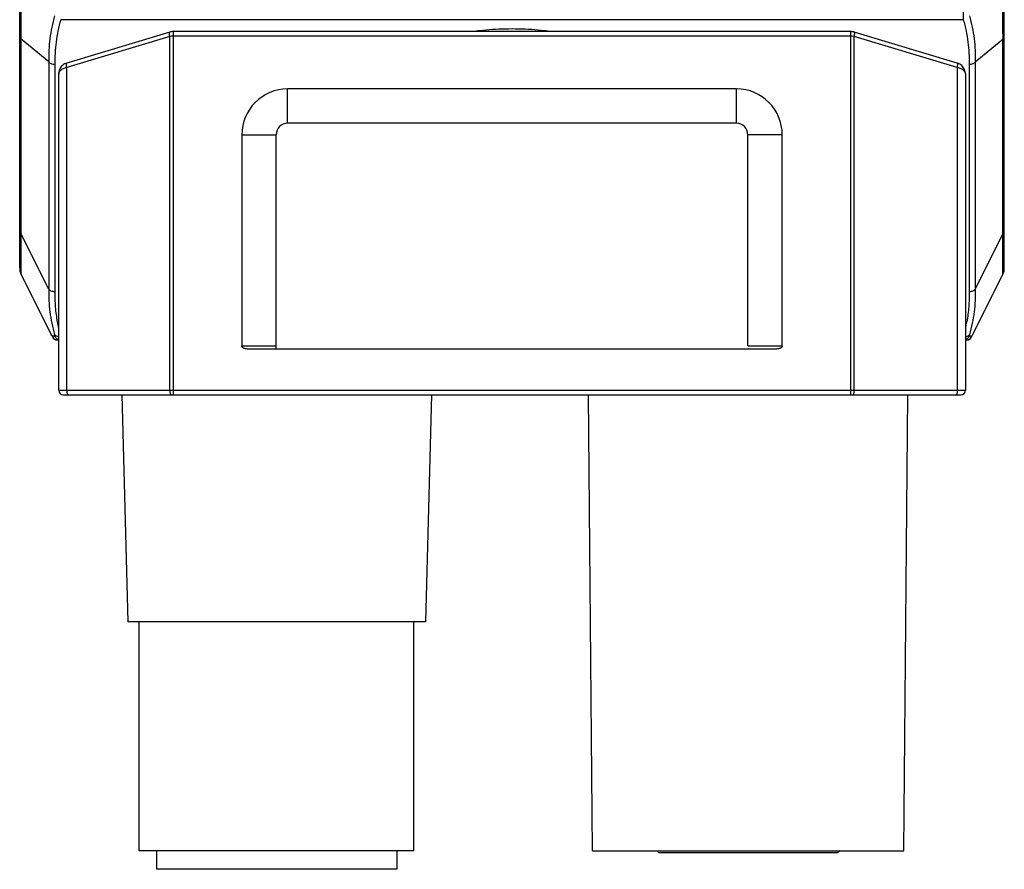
# Model space of a CAD drawing. Header units: millimetres. Extents: x 16 to 357, y 137 to 375.
# Tile 14 of 15: x 260 to 303, y 269 to 307. Entities that reach past the tile are written whole.
import ezdxf

# ---------------------------------------------------------------- set-up
doc = ezdxf.new("R2010")
doc.units = ezdxf.units.MM
doc.header["$LTSCALE"] = 16.335
doc.layers.add('00_COMPONENTS', color=7, linetype='CONTINUOUS')

msp = doc.modelspace()

# ---------------------------------------------------------------- linework, layer by layer
at = {"layer": '00_COMPONENTS', "color": 7}
for p, q in [((260.217, 295.704), (260.217, 346.397)), ((303.217, 295.704), (303.217, 346.397)), ((266.775, 305.995), (262.275, 304.645)), ((296.519, 306.016), (266.919, 306.016)), ((301.162, 304.645), (296.662, 305.995)), ((261.919, 290.358), (261.919, 304.166)), ((301.519, 304.166), (301.519, 290.358)), ((291.519, 303.514), (271.919, 303.514)), ((291.519, 302.014), (271.919, 302.014)), ((269.919, 301.514), (269.919, 292.299)), ((271.419, 292.158), (271.419, 301.514)), ((292.019, 292.299), (292.019, 301.514)), ((293.519, 292.299), (293.519, 301.514)), ((260.217, 296.463), (260.217, 296.462)), ((303.217, 296.461), (303.217, 296.463)), ((260.222, 295.615), (260.222, 295.598)), ((260.223, 295.615), (260.232, 295.565)), ((260.232, 295.565), (260.244, 295.519)), ((260.243, 295.511), (260.255, 295.488)), ((260.244, 295.519), (260.26, 295.473)), ((260.286, 295.413), (260.286, 295.413)), ((261.634, 292.717), (260.286, 295.413)), ((301.8, 292.717), (303.148, 295.413)), ((303.148, 295.413), (303.148, 295.413)), ((303.179, 295.487), (303.191, 295.511)), ((303.212, 295.598), (303.212, 295.617)), ((261.919, 292.551), (261.902, 292.551)), ((301.532, 292.551), (301.519, 292.551)), ((269.919, 292.299), (271.419, 292.299)), ((293.23, 292.158), (270.208, 292.158)), ((292.019, 292.299), (293.519, 292.299)), ((262.119, 290.158), (301.319, 290.158)), ((264.677, 290.158), (264.936, 280.245)), ((278.196, 290.158), (277.936, 280.245)), ((285.236, 270.258), (285.063, 290.158)), ((298.836, 270.258), (299.01, 290.158)), ((277.936, 280.245), (264.936, 280.245)), ((265.436, 270.245), (265.436, 280.245)), ((277.436, 270.245), (277.436, 280.245)), ((277.436, 270.245), (265.436, 270.245)), ((266.186, 270.245), (266.186, 269.445)), ((276.686, 270.245), (276.686, 269.445)), ((285.236, 270.258), (298.836, 270.258)), ((288.136, 270.158), (288.036, 270.258)), ((295.936, 270.158), (288.136, 270.158)), ((296.036, 270.258), (295.936, 270.158)), ((276.686, 269.445), (266.186, 269.445))]:
    msp.add_line(p, q, dxfattribs=at)
at = {"layer": '00_COMPONENTS', "color": 4}
for p, q in [((301.424, 306.536), (262.01, 306.536)), ((266.775, 305.803), (262.275, 304.453)), ((266.775, 290.358), (266.775, 305.803)), ((266.919, 306.016), (266.919, 290.158)), ((296.519, 305.816), (266.919, 305.816)), ((296.519, 290.158), (296.519, 306.016)), ((296.662, 290.358), (296.662, 305.803)), ((301.162, 304.453), (296.662, 305.803)), ((260.286, 297.17), (260.286, 305.686)), ((261.484, 304.694), (260.286, 305.686)), ((301.95, 304.694), (303.148, 305.686)), ((303.148, 297.17), (303.148, 305.686)), ((261.484, 304.694), (261.484, 294.774)), ((261.752, 304.576), (261.752, 294.657)), ((262.275, 290.358), (262.275, 304.453)), ((301.162, 304.453), (301.162, 290.358)), ((301.682, 304.576), (301.682, 294.657)), ((301.95, 304.694), (301.95, 294.774)), ((271.919, 302.014), (271.919, 303.514)), ((291.519, 302.014), (291.519, 303.514)), ((269.919, 301.514), (271.419, 301.514)), ((293.519, 301.514), (292.019, 301.514)), ((261.484, 294.774), (260.286, 297.17)), ((301.95, 294.774), (303.148, 297.17)), ((260.281, 295.76), (260.281, 295.88)), ((260.282, 295.657), (260.282, 295.88)), ((303.152, 295.657), (303.152, 295.88)), ((303.153, 295.76), (303.153, 295.88)), ((260.226, 295.598), (260.222, 295.598)), ((260.246, 295.513), (260.243, 295.511)), ((260.282, 295.657), (260.281, 295.76)), ((303.152, 295.657), (303.153, 295.76)), ((303.188, 295.513), (303.191, 295.511)), ((303.208, 295.598), (303.212, 295.598)), ((261.666, 292.667), (261.665, 292.667)), ((261.844, 292.556), (261.844, 292.557)), ((301.59, 292.557), (301.59, 292.556)), ((301.769, 292.667), (301.768, 292.667)), ((261.919, 290.358), (301.519, 290.358))]:
    msp.add_line(p, q, dxfattribs=at)
at = {"layer": '00_COMPONENTS', "color": 7}
for points in [[(266.919, 306.016), (266.904, 306.016), (266.871, 306.014), (266.837, 306.009), (266.804, 306.003), (266.775, 305.995)], [(296.662, 305.995), (296.64, 306.001), (296.607, 306.008), (296.574, 306.013), (296.54, 306.016), (296.519, 306.016)], [(262.275, 304.645), (262.225, 304.627), (262.177, 304.604), (262.131, 304.575), (262.089, 304.542), (262.05, 304.504), (262.016, 304.462), (261.986, 304.417), (261.961, 304.368), (261.942, 304.317), (261.928, 304.263), (261.921, 304.208), (261.919, 304.166)], [(301.519, 304.166), (301.518, 304.201), (301.511, 304.256), (301.498, 304.31), (301.479, 304.362), (301.455, 304.41), (301.426, 304.456), (301.393, 304.498), (301.355, 304.537), (301.313, 304.57), (301.268, 304.6), (301.22, 304.624), (301.171, 304.642), (301.163, 304.645)], [(260.26, 295.473), (260.278, 295.429), (260.286, 295.413)], [(303.148, 295.413), (303.152, 295.421), (303.172, 295.467), (303.188, 295.513), (303.201, 295.56), (303.21, 295.608), (303.211, 295.617)]]:
    msp.add_lwpolyline(points, dxfattribs=at)
at = {"layer": '00_COMPONENTS', "color": 4}
for centre, radius, start, end in [((245.85, 305.87), 14.437, 359.2694, 0.1902), ((317.608, 305.87), 14.462, 179.8097, 180.7292), ((268.45, 294.566), 6.706, 190.5976, 191.7413), ((294.988, 294.565), 6.701, 348.3551, 349.507), ((268.481, 294.572), 6.737, 191.7402, 192.2933), ((268.465, 294.569), 6.721, 192.2932, 193.0733), ((294.954, 294.572), 6.736, 347.7957, 348.3565)]:
    msp.add_arc(centre, radius, start, end, dxfattribs=at)
at = {"layer": '00_COMPONENTS', "color": 7}
for centre, radius, start, end in [((281.699, 293.095), 13.034, 96.1618, 97.5071), ((281.716, 292.925), 13.205, 91.2911, 96.1551), ((281.719, 292.826), 13.304, 88.7046, 91.2932), ((281.724, 292.96), 13.17, 83.8391, 88.7173), ((281.74, 293.11), 13.019, 82.4647, 83.8357), ((271.919, 301.514), 2, 90, 180), ((291.519, 301.514), 2, 0, 90), ((271.919, 301.514), 0.5, 90, 180), ((291.519, 301.514), 0.5, 0, 90), ((260.871, 295.705), 0.654, 180.0077, 187.9515), ((260.87, 295.705), 0.653, 180, 184.1401), ((260.87, 295.705), 0.653, 185.9033, 191.0018), ((260.417, 295.598), 0.195, 180, 206.5651), ((260.869, 295.705), 0.652, 187.9547, 192.1871), ((260.87, 295.705), 0.653, 192.1876, 194.7585), ((260.869, 295.705), 0.653, 194.7587, 196.0127), ((260.869, 295.705), 0.652, 196.0128, 197.0214), ((260.87, 295.705), 0.653, 197.0234, 200.7526), ((260.871, 295.706), 0.654, 200.7516, 204.5257), ((260.869, 295.705), 0.652, 204.5262, 206.5642), ((302.56, 295.706), 0.657, 333.4958, 352.1705), ((303.017, 295.598), 0.195, 333.4349, 0), ((302.564, 295.705), 0.653, 348.9967, 354.0967), ((302.563, 295.705), 0.654, 352.2369, 359.9927), ((302.564, 295.705), 0.653, 355.8596, 0), ((261.902, 292.851), 0.3, 206.5651, 270), ((261.841, 292.751), 0.195, 206.5651, 270), ((301.532, 292.851), 0.3, 270, 333.4349), ((301.593, 292.751), 0.195, 270, 333.4349), ((262.119, 290.358), 0.2, 180, 270), ((301.319, 290.358), 0.2, 270, 0)]:
    msp.add_arc(centre, radius, start, end, dxfattribs=at)
at = {"layer": '00_COMPONENTS', "color": 4}
for points, knots in [([(260.287, 305.918), (260.287, 306.056), (260.283, 306.344), (260.282, 306.791), (260.282, 307.268), (260.282, 307.951), (260.281, 308.841), (260.289, 309.562), (260.286, 309.929)], [0, 0, 0, 0, 0.103393, 0.214961, 0.334232, 0.460102, 0.725823, 1, 1, 1, 1]), ([(303.147, 305.918), (303.147, 306.057), (303.15, 306.344), (303.152, 306.791), (303.152, 307.268), (303.152, 307.951), (303.153, 308.841), (303.145, 309.562), (303.148, 309.929)], [0, 0, 0, 0, 0.103393, 0.214961, 0.334232, 0.460103, 0.725824, 1, 1, 1, 1]), ([(261.738, 306.707), (261.692, 306.542), (261.611, 306.21), (261.527, 305.706), (261.485, 305.2), (261.484, 304.862), (261.484, 304.694)], [0, 0, 0, 0, 0.252422, 0.502895, 0.752131, 1, 1, 1, 1]), ([(301.418, 306.889), (301.415, 306.826), (301.412, 306.708), (301.417, 306.59), (301.424, 306.536)], [0, 0, 0, 0, 0.541159, 1, 1, 1, 1]), ([(301.696, 306.707), (301.742, 306.542), (301.823, 306.21), (301.907, 305.706), (301.948, 305.2), (301.95, 304.862), (301.95, 304.694)], [0, 0, 0, 0, 0.252423, 0.5029, 0.752134, 1, 1, 1, 1]), ([(262.01, 306.536), (261.964, 306.376), (261.883, 306.053), (261.798, 305.563), (261.755, 305.07), (261.752, 304.741), (261.752, 304.576)], [0, 0, 0, 0, 0.25222, 0.502508, 0.751475, 1, 1, 1, 1]), ([(301.424, 306.536), (301.47, 306.376), (301.551, 306.053), (301.636, 305.563), (301.679, 305.07), (301.682, 304.741), (301.682, 304.576)], [0, 0, 0, 0, 0.25222, 0.502509, 0.751475, 1, 1, 1, 1]), ([(260.217, 305.893), (260.217, 305.857), (260.229, 305.783), (260.264, 305.717), (260.286, 305.686)], [0, 0, 0, 0, 0.48793, 1, 1, 1, 1]), ([(266.775, 305.803), (266.769, 305.826), (266.761, 305.86), (266.756, 305.904), (266.754, 305.932), (266.755, 305.956), (266.759, 305.978), (266.767, 305.993), (266.775, 305.995)], [0, 0, 0, 0, 0.358486, 0.520168, 0.662752, 0.782789, 0.878027, 1, 1, 1, 1]), ([(266.919, 305.816), (266.907, 305.816), (266.859, 305.815), (266.811, 305.81), (266.775, 305.803)], [0, 0, 0, 0, 0.253399, 1, 1, 1, 1]), ([(296.662, 305.803), (296.651, 305.806), (296.603, 305.813), (296.555, 305.816), (296.519, 305.816)], [0, 0, 0, 0, 0.245562, 1, 1, 1, 1]), ([(296.662, 305.803), (296.669, 305.826), (296.676, 305.86), (296.682, 305.904), (296.684, 305.932), (296.682, 305.956), (296.679, 305.978), (296.67, 305.993), (296.662, 305.995)], [0, 0, 0, 0, 0.358506, 0.520194, 0.662779, 0.782813, 0.878044, 1, 1, 1, 1]), ([(303.148, 305.686), (303.17, 305.717), (303.205, 305.783), (303.217, 305.857), (303.217, 305.893)], [0, 0, 0, 0, 0.51207, 1, 1, 1, 1]), ([(261.752, 304.576), (261.699, 304.576), (261.597, 304.595), (261.511, 304.656), (261.484, 304.694)], [0, 0, 0, 0, 0.534954, 1, 1, 1, 1]), ([(261.919, 304.166), (261.919, 304.197), (261.937, 304.264), (262.013, 304.35), (262.129, 304.417), (262.223, 304.444), (262.275, 304.453)], [0, 0, 0, 0, 0.18836, 0.407932, 0.677681, 1, 1, 1, 1]), ([(262.275, 304.453), (262.269, 304.476), (262.259, 304.52), (262.254, 304.571), (262.255, 304.606), (262.259, 304.628), (262.267, 304.643), (262.275, 304.645)], [0, 0, 0, 0, 0.358639, 0.662367, 0.78245, 0.877972, 1, 1, 1, 1]), ([(301.162, 304.453), (301.169, 304.476), (301.178, 304.52), (301.184, 304.571), (301.182, 304.606), (301.179, 304.628), (301.17, 304.643), (301.163, 304.645)], [0, 0, 0, 0, 0.358626, 0.662349, 0.782434, 0.877961, 1, 1, 1, 1]), ([(301.162, 304.453), (301.214, 304.444), (301.309, 304.417), (301.425, 304.35), (301.5, 304.264), (301.519, 304.197), (301.519, 304.166)], [0, 0, 0, 0, 0.322317, 0.592067, 0.811641, 1, 1, 1, 1]), ([(301.95, 304.694), (301.923, 304.656), (301.836, 304.595), (301.735, 304.576), (301.682, 304.576)], [0, 0, 0, 0, 0.465046, 1, 1, 1, 1]), ([(260.217, 297.377), (260.217, 297.341), (260.229, 297.267), (260.264, 297.201), (260.286, 297.17)], [0, 0, 0, 0, 0.48793, 1, 1, 1, 1]), ([(260.284, 296.524), (260.284, 296.574), (260.286, 296.79), (260.288, 297.005), (260.286, 297.17)], [0, 0, 0, 0, 0.234376, 1, 1, 1, 1]), ([(303.15, 296.524), (303.15, 296.574), (303.148, 296.79), (303.146, 297.005), (303.148, 297.17)], [0, 0, 0, 0, 0.234375, 1, 1, 1, 1]), ([(303.148, 297.17), (303.17, 297.201), (303.205, 297.267), (303.217, 297.341), (303.217, 297.377)], [0, 0, 0, 0, 0.51207, 1, 1, 1, 1]), ([(260.282, 295.88), (260.282, 295.925), (260.282, 296.14), (260.282, 296.355), (260.284, 296.524)], [0, 0, 0, 0, 0.212467, 1, 1, 1, 1]), ([(303.152, 295.88), (303.152, 295.925), (303.152, 296.14), (303.152, 296.355), (303.15, 296.524)], [0, 0, 0, 0, 0.212462, 1, 1, 1, 1]), ([(260.286, 295.413), (260.287, 295.411), (260.284, 295.443), (260.283, 295.462), (260.281, 295.558), (260.282, 295.618), (260.282, 295.657)], [0, 0, 0, 0, 0.029186, 0.193344, 0.514732, 1, 1, 1, 1]), ([(303.148, 295.413), (303.147, 295.411), (303.149, 295.443), (303.151, 295.462), (303.153, 295.558), (303.152, 295.618), (303.152, 295.657)], [0, 0, 0, 0, 0.029233, 0.193382, 0.514756, 1, 1, 1, 1]), ([(261.484, 294.774), (261.484, 294.607), (261.485, 294.274), (261.527, 293.774), (261.611, 293.279), (261.692, 292.952), (261.738, 292.79)], [0, 0, 0, 0, 0.249349, 0.498089, 0.748135, 1, 1, 1, 1]), ([(261.752, 294.657), (261.699, 294.657), (261.597, 294.675), (261.511, 294.736), (261.484, 294.774)], [0, 0, 0, 0, 0.534954, 1, 1, 1, 1]), ([(261.752, 294.657), (261.752, 294.436), (261.758, 293.992), (261.818, 293.551), (261.859, 293.333)], [0, 0, 0, 0, 0.499003, 1, 1, 1, 1]), ([(301.682, 294.657), (301.682, 294.438), (301.676, 293.998), (301.617, 293.561), (301.577, 293.345)], [0, 0, 0, 0, 0.499026, 1, 1, 1, 1]), ([(301.95, 294.774), (301.923, 294.736), (301.836, 294.675), (301.735, 294.657), (301.682, 294.657)], [0, 0, 0, 0, 0.465046, 1, 1, 1, 1]), ([(301.95, 294.774), (301.95, 294.607), (301.949, 294.274), (301.907, 293.774), (301.823, 293.279), (301.742, 292.952), (301.696, 292.79)], [0, 0, 0, 0, 0.249349, 0.498089, 0.748135, 1, 1, 1, 1]), ([(261.744, 292.73), (261.725, 292.729), (261.695, 292.727), (261.66, 292.724), (261.641, 292.72), (261.635, 292.718), (261.634, 292.717), (261.634, 292.717)], [0, 0, 0, 0, 0.49972, 0.822553, 0.969381, 0.993639, 1, 1, 1, 1]), ([(261.744, 292.73), (261.746, 292.73), (261.748, 292.734), (261.748, 292.74), (261.748, 292.75), (261.744, 292.767), (261.74, 292.782), (261.738, 292.79)], [0, 0, 0, 0, 0.089111, 0.169319, 0.278916, 0.585799, 1, 1, 1, 1]), ([(261.863, 292.705), (261.836, 292.712), (261.788, 292.732), (261.751, 292.77), (261.738, 292.79)], [0, 0, 0, 0, 0.529592, 1, 1, 1, 1]), ([(261.919, 292.567), (261.88, 292.581), (261.808, 292.624), (261.76, 292.693), (261.744, 292.73)], [0, 0, 0, 0, 0.499095, 1, 1, 1, 1]), ([(261.919, 292.695), (261.914, 292.695), (261.895, 292.697), (261.876, 292.701), (261.863, 292.705)], [0, 0, 0, 0, 0.256163, 1, 1, 1, 1]), ([(301.519, 292.569), (301.557, 292.582), (301.627, 292.626), (301.674, 292.693), (301.69, 292.73)], [0, 0, 0, 0, 0.499102, 1, 1, 1, 1]), ([(301.519, 292.695), (301.524, 292.696), (301.541, 292.698), (301.559, 292.701), (301.571, 292.705)], [0, 0, 0, 0, 0.255824, 1, 1, 1, 1]), ([(301.571, 292.705), (301.598, 292.712), (301.646, 292.732), (301.683, 292.77), (301.696, 292.79)], [0, 0, 0, 0, 0.529592, 1, 1, 1, 1]), ([(301.696, 292.79), (301.694, 292.782), (301.69, 292.767), (301.686, 292.75), (301.686, 292.74), (301.686, 292.734), (301.688, 292.73), (301.69, 292.73)], [0, 0, 0, 0, 0.414375, 0.721244, 0.830794, 0.910953, 1, 1, 1, 1]), ([(301.69, 292.73), (301.709, 292.729), (301.739, 292.727), (301.774, 292.724), (301.793, 292.72), (301.799, 292.718), (301.8, 292.717), (301.8, 292.717)], [0, 0, 0, 0, 0.49972, 0.822552, 0.969381, 0.993639, 1, 1, 1, 1]), ([(262.275, 290.358), (262.275, 290.332), (262.277, 290.295), (262.284, 290.248), (262.291, 290.218), (262.3, 290.193), (262.31, 290.171), (262.324, 290.158), (262.333, 290.158)], [0, 0, 0, 0, 0.353496, 0.514872, 0.65839, 0.779831, 0.876662, 1, 1, 1, 1]), ([(266.775, 290.358), (266.775, 290.332), (266.777, 290.295), (266.784, 290.248), (266.791, 290.218), (266.8, 290.193), (266.81, 290.171), (266.824, 290.158), (266.833, 290.158)], [0, 0, 0, 0, 0.353496, 0.514872, 0.65839, 0.779831, 0.876662, 1, 1, 1, 1]), ([(296.605, 290.158), (296.614, 290.158), (296.628, 290.171), (296.638, 290.193), (296.647, 290.218), (296.653, 290.248), (296.661, 290.295), (296.662, 290.332), (296.662, 290.358)], [0, 0, 0, 0, 0.123338, 0.220169, 0.34161, 0.485128, 0.646504, 1, 1, 1, 1]), ([(301.162, 290.358), (301.162, 290.332), (301.161, 290.295), (301.153, 290.248), (301.147, 290.218), (301.138, 290.193), (301.128, 290.171), (301.114, 290.158), (301.105, 290.158)], [0, 0, 0, 0, 0.353496, 0.514872, 0.65839, 0.779831, 0.876662, 1, 1, 1, 1])]:
    msp.add_open_spline(points, degree=3, knots=knots, dxfattribs=at)
at = {"layer": '00_COMPONENTS', "color": 7}
for points, knots in [([(270.208, 292.158), (270.178, 292.158), (270.119, 292.161), (270.054, 292.174), (270.012, 292.189), (269.992, 292.198), (269.973, 292.21), (269.959, 292.221), (269.949, 292.233), (269.941, 292.24), (269.932, 292.247), (269.926, 292.256), (269.922, 292.267), (269.918, 292.277), (269.916, 292.288), (269.918, 292.295), (269.919, 292.299)], [0, 0, 0, 0, 0.249905, 0.499601, 0.562112, 0.624641, 0.687114, 0.749636, 0.78086, 0.812206, 0.843617, 0.874364, 0.90604, 0.937474, 0.968502, 1, 1, 1, 1]), ([(293.519, 292.299), (293.519, 292.284), (293.515, 292.254), (293.487, 292.226), (293.463, 292.21), (293.438, 292.195), (293.404, 292.18), (293.361, 292.17), (293.303, 292.16), (293.259, 292.158), (293.23, 292.158)], [0, 0, 0, 0, 0.125149, 0.249454, 0.313291, 0.376004, 0.500143, 0.625344, 0.750364, 1, 1, 1, 1])]:
    msp.add_open_spline(points, degree=3, knots=knots, dxfattribs=at)

doc.saveas('drawing.dxf')
